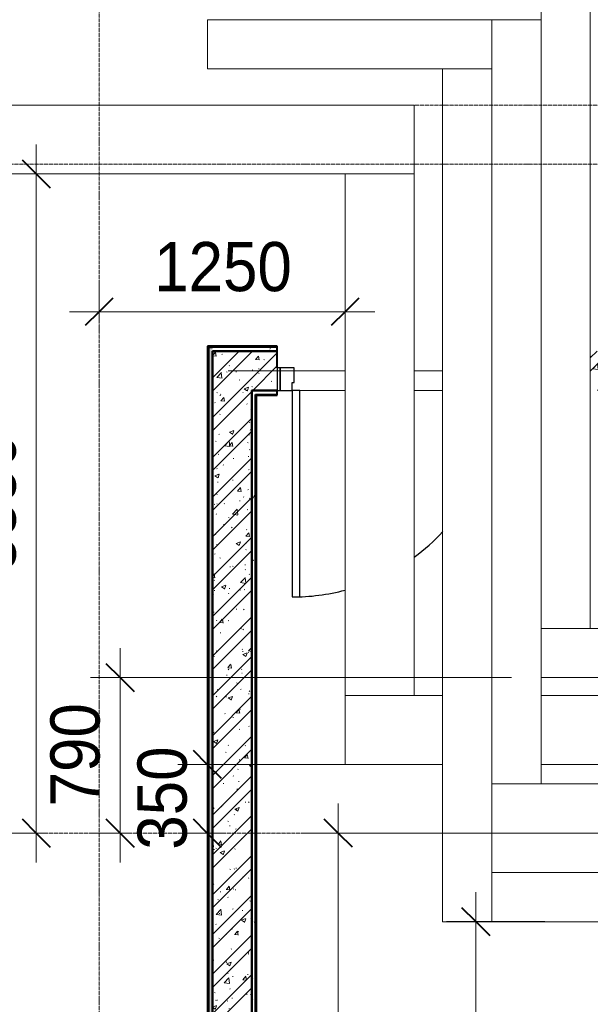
# Model space of a CAD drawing. Header units: millimetres. Extents: x 2030 to 93988, y -10431 to 40770.
# Tile 49 of 54: x 83200 to 86099, y 25430 to 30434. Entities that reach past the tile are written whole.
import ezdxf

# ---------------------------------------------------------------- set-up
doc = ezdxf.new("R2010")
doc.units = ezdxf.units.MM
doc.linetypes.add('ADSK_Линия сетки', pattern=[25, 20, -2.5, 0, -2.5])
doc.linetypes.add('Линия сетки', pattern=[25, 20, -2.5, 0, -2.5])
for name, color, linetype, lineweight in [('Двери', 7, 'Continuous', 18), ('Каркас несущий', 7, 'Continuous', 18), ('Каркас_Импост', 7, 'Continuous', 30), ('Монтажный зазор', 7, 'Continuous', 30), ('Обобщенные модели', 7, 'Continuous', 18), ('Оси', 7, 'Continuous', 9), ('Панель', 7, 'Continuous', 30), ('Перекрытия', 7, 'Continuous', 18), ('Размеры', 7, 'Continuous', 9), ('Размеры-100', 7, 'Continuous', 9), ('Стены разрез', 7, 'Continuous', 40), ('Стены штриховка', 7, 'Continuous', 40)]:
    doc.layers.add(name, color=color, linetype=linetype, lineweight=lineweight)
doc.styles.add('Arial', font='arial.ttf', dxfattribs={"width": 0.9, "height": 250})
doc.dimstyles.new('Основной_2_5_мм', dxfattribs={"dimscale": 304.8, "dimtxt": 255.06485, "dimasz": 0.463911, "dimexe": 0.492126, "dimexo": 0.492126, "dimgap": 0.098425, "dimtad": 1, "dimdec": 0, "dimdsep": 46, "dimtxsty": 'Arial', "dimblk1": 'OBLIQUE', "dimblk2": 'OBLIQUE', "dimsah": 1, "dimcen": 0.09, "dimdle": 0.492126, "dimazin": 2, "dimtfac": 1, "dimtdec": 4, "dimtix": 1, "dimtmove": 0, "dimatfit": 3, "dimfxl": 1, "dimtvp": 1, "dimtolj": 1, "dimtzin": 0, "dimlwd": 20, "dimlwe": 20, "dimarcsym": 2})
pattern_1 = [(50, (0, 0), (218.62117, -19.1268), [22.86, -251.46]), (355, (0, 0), (-42.29187, 229.2684), [18.288, -201.168]), (100.451, (18.22, -1.6), (176.33107, 210.13963), [19.428, -213.708]), (46.184, (0, 60.96), (325.29495, -50.45164), [34.29, -377.19]), (96.636, (27.1, 56.76), (284.883, 296.91266), [29.142, -320.562]), (351.184, (0, 60.96), (284.8858, 296.9107), [27.432, -301.752]), (21, (30.48, 45.72), (181.93753, -122.71832), [22.86, -251.46]), (326, (30.48, 45.72), (74.16223, 221.0262), [18.288, -201.168]), (71.451, (45.64, 35.5), (256.10035, 98.30526), [19.428, -213.708]), (37.5, (0, 0), (3.70639, 101.465895), [3.353, -195.377, 3.353, -200.863, -201.93]), (37.5, (0, 0), (3.70639, 101.465895), [-402.946, 3.353, -198.577]), (7.5, (0, 0), (80.18358, 120.21653), [3.353, -113.081, 3.353, -190.805, -76.962]), (7.5, (0, 0), (80.18358, 120.21653), [-310.591, 3.353, -73.609]), (327.5, (-67.97, 0), (162.708646, -6.87497), [3.353, -72.847, 3.353, -234.391, -315.468]), (327.5, (-67.97, 0), (162.708646, -6.87497), [-313.944, 3.353, -312.115]), (317.5, (-98.45, 0), (177.75468, 30.51183), [3.353, -95.707, 3.353, -154.534, -224.028]), (317.5, (-98.45, 0), (177.75468, 30.51183), [-256.946, 3.353, -220.675])]
pattern_2 = [(45, (0, 0), (-101.02788, 101.02788), []), (45, (67.35, 0), (-101.02788, 101.02788), [])]
pattern_3 = [(0, (0, 0), (406.4, 101.6), [33.528, -271.272, 33.528, -271.272, -1625.6]), (0, (0, 0), (406.4, 101.6), [-609.6, 33.528, -576.072, 33.528, -271.272, -711.2]), (0, (0, 0), (406.4, 101.6), [-1524, 33.528, -169.672, 33.528, -474.472]), (120, (152.4, 50.8), (-291.18818, 301.152724), [33.528, -271.272, 33.528, -271.272, -1625.6]), (120, (152.4, 50.8), (-291.18818, 301.152724), [-609.6, 33.528, -576.072, 33.528, -271.272, -711.2]), (120, (152.4, 50.8), (-291.18818, 301.152724), [-1524, 33.528, -169.672, 33.528, -474.472]), (240, (203.2, 254), (-115.21182, -402.752724), [33.528, -271.272, 33.528, -271.272, -1625.6]), (240, (203.2, 254), (-115.21182, -402.752724), [-609.6, 33.528, -576.072, 33.528, -271.272, -711.2]), (240, (203.2, 254), (-115.21182, -402.752724), [-1524, 33.528, -169.672, 33.528, -474.472])]

# ---------------------------------------------------------------- blocks, each defined once
blk = doc.blocks.new('101_Дверь_Однопольная - _ПЧ_Мет_1000х2000_Лифтовой холл_EI60_Л-V2-МКСС_LB01_-7_650__Кабельные конструкции под К4')
at = {"layer": 'Каркас_Импост', "color": 253, "true_color": 0xaaaaaa}
for p, q in [((525, 60), (515, 60)), ((515, 60), (515, -15)), ((585, 100), (525, 100)), ((525, 100), (525, 60)), ((585, -15), (585, 100)), ((515, -15), (585, -15))]:
    blk.add_line(p, q, dxfattribs=at)
at = {"layer": 'Монтажный зазор', "color": 253, "true_color": 0xaaaaaa}
for p, q in [((600, 100), (585, 100)), ((585, 100), (585, -15)), ((600, -15), (600, 100)), ((585, -15), (600, -15))]:
    blk.add_line(p, q, dxfattribs=at)
at = {"layer": 'Панель', "color": 253, "true_color": 0xaaaaaa}
for p, q in [((525, 1150), (485, 1150)), ((485, 1150), (485, 100)), ((525, 100), (525, 1150)), ((485, 100), (525, 100))]:
    blk.add_line(p, q, dxfattribs=at)
for start, end in [(90, 104.902), (126.2391, 136.8666)]:
    blk.add_arc((525, 100), 1050, start, end, dxfattribs=at)
blk = doc.blocks.new('ПР - _ПЧ_1200_200_Оп250-250_Шаг300_Арм16_Арм10-V13-МКСС_LB01_-7_650__Кабельные конструкции под К4')
at = {"layer": 'Каркас несущий', "color": 21, "true_color": 0xffaaaa}
for p, q in [((-240, 0), (-95, 0)), ((-240, 0), (-95, 0)), ((255, 0), (850, 0)), ((255, 0), (515, 0)), ((600, 0), (850, 0))]:
    blk.add_line(p, q, dxfattribs=at)
blk = doc.blocks.new('135_SLK_GD_AR_rvt-1-МКСС_LB01_-7_650__Кабельные конструкции под К4')
at = {"layer": 'Стены разрез', "lineweight": 9, "true_color": 0xaaaaaa}
h = blk.add_hatch(dxfattribs=at)
h.set_pattern_fill('FP_4', color=253, style=0, pattern_type=2)
h.set_pattern_definition(pattern_3)
h.paths.add_polyline_path([(130125, 15600), (130125, 19180), (130105, 19180), (130105, 15600)])
h.paths.add_polyline_path([(130125, 20380), (130125, 28770), (130105, 28770), (130105, 20380)])
h = blk.add_hatch(dxfattribs=at)
h.set_pattern_fill('FP_4', color=253, style=0, pattern_type=2)
h.set_pattern_definition(pattern_3)
h.paths.add_polyline_path([(132932.5, 28750), (132970, 28750), (132970, 28770), (132045, 28770), (132045, 28750), (132550, 28750)])
h.paths.add_polyline_path([(130455, 28750), (130455, 28770), (130125, 28770), (130125, 28750), (130266.7, 28750)])
h = blk.add_hatch(dxfattribs=at)
h.set_pattern_fill('FP_1', color=253, style=0, pattern_type=2)
h.set_pattern_definition(pattern_1)
h.paths.add_polyline_path([(130266.7, 28550), (130455, 28550), (130455, 28750), (130125, 28750), (130125, 28550)])
h.paths.add_polyline_path([(132045, 28550), (132550, 28550), (132550, 28750), (132045, 28750), (132045, 28633.6)])
h = blk.add_hatch(dxfattribs=at)
h.set_pattern_fill('FP_2', color=253, style=0, pattern_type=2)
h.set_pattern_definition(pattern_2)
h.paths.add_polyline_path([(130266.7, 28550), (130455, 28550), (130455, 28750), (130125, 28750), (130125, 28550)])
h.paths.add_polyline_path([(132045, 28550), (132550, 28550), (132550, 28750), (132045, 28750), (132045, 28633.6)])
h = blk.add_hatch(dxfattribs=at)
h.set_pattern_fill('FP_1', color=253, style=0, pattern_type=2)
h.set_pattern_definition(pattern_1)
h.paths.add_polyline_path([(130317.2, 23950), (130325, 23950), (130325, 28550), (130125, 28550), (130125, 23950), (130313, 23950)])
h = blk.add_hatch(dxfattribs=at)
h.set_pattern_fill('FP_2', color=253, style=0, pattern_type=2)
h.set_pattern_definition(pattern_2)
h.paths.add_polyline_path([(130317.2, 23950), (130325, 23950), (130325, 28550), (130125, 28550), (130125, 23950), (130313, 23950)])
h = blk.add_hatch(dxfattribs=at)
h.set_pattern_fill('FP_4', color=253, style=0, pattern_type=2)
h.set_pattern_definition(pattern_3)
h.paths.add_polyline_path([(130325, 19050), (130345, 19050), (130345, 19180), (130325, 19180), (130325, 19176.5)])
h.paths.add_polyline_path([(130345, 20380), (130345, 28530), (130325, 28530), (130325, 20380)])
at = {"layer": 'Перекрытия', "color": 253, "true_color": 0xaaaaaa}
for p, q in [((130570, 28550), (130800, 28550)), ((130800, 28550), (130570, 28550)), ((131150, 28550), (131295, 28550)), ((131295, 28550), (131150, 28550))]:
    blk.add_line(p, q, dxfattribs=at)
at = {"layer": 'Стены разрез', "color": 253, "true_color": 0xaaaaaa}
for p, q in [((130105, 28775), (130100, 28775)), ((130100, 28775), (130100, 20380)), ((130125, 28775), (130105, 28775)), ((130455, 28775), (130125, 28775)), ((130455, 28750), (130455, 28775)), ((130125, 28750), (130125, 28550)), ((130125, 28550), (130125, 28750)), ((130455, 28665), (130455, 28750)), ((130325, 23950), (130325, 28550)), ((130325, 28550), (130325, 28530)), ((130325, 28530), (130325, 28525)), ((130325, 28525), (130325, 23938)), ((130350, 28525), (130455, 28525)), ((130350, 20380), (130350, 28525)), ((130455, 28525), (130455, 28550))]:
    blk.add_line(p, q, dxfattribs=at)
at = {"layer": 'Стены штриховка', "color": 253, "true_color": 0xaaaaaa}
for p, q in [((130105, 28770), (130105, 20380)), ((130105, 28770), (130125, 28770)), ((130455, 28770), (130125, 28770)), ((130455, 28750), (130125, 28750)), ((130125, 28750), (130455, 28750)), ((130125, 28550), (130125, 23950)), ((130125, 23950), (130125, 28550)), ((130325, 28550), (130455, 28550)), ((130455, 28550), (130325, 28550)), ((130345, 28530), (130455, 28530)), ((130345, 28525), (130345, 28530)), ((130345, 20380), (130345, 28525))]:
    blk.add_line(p, q, dxfattribs=at)
at = {"layer": 'Двери', "color": 253, "lineweight": 18, "true_color": 0xaaaaaa, "rotation": 180}
blk.add_blockref('101_Дверь_Однопольная - _ПЧ_Мет_1000х2000_Лифтовой холл_EI60_Л-V2-МКСС_LB01_-7_650__Кабельные конструкции под К4', (131055, 28650), dxfattribs=at)
at = {"layer": 'Каркас несущий', "color": 253, "lineweight": 18, "true_color": 0xaaaaaa, "rotation": 180}
blk.add_blockref('ПР - _ПЧ_1200_200_Оп250-250_Шаг300_Арм16_Арм10-V13-МКСС_LB01_-7_650__Кабельные конструкции под К4', (131055, 28650), dxfattribs=at)
blk = doc.blocks.new('Техстронг_ОКЛ - СС_EI180-1735935-МКСС_LB01_-7_650__Кабельные конструкции под К4')
at = {"layer": 'Обобщенные модели', "color": 1, "true_color": 0xff0000}
for p, q in [((3594.1, 125), (0, 125)), ((0, 125), (0, -125)), ((3594.1, -125), (3594.1, 125)), ((0, -125), (3594.1, -125))]:
    blk.add_line(p, q, dxfattribs=at)
blk = doc.blocks.new('Техстронг_ОКЛ - СС_EI180-1735965-МКСС_LB01_-7_650__Кабельные конструкции под К4')
at = {"layer": 'Обобщенные модели', "color": 1, "true_color": 0xff0000}
for p, q in [((330, 125), (0, 125)), ((0, 125), (0, -125)), ((0, -125), (330, -125))]:
    blk.add_line(p, q, dxfattribs=at)
blk = doc.blocks.new('Техстронг_ОКЛ - СС_EI180-1735970-МКСС_LB01_-7_650__Кабельные конструкции под К4')
at = {"layer": 'Обобщенные модели', "color": 1, "true_color": 0xff0000}
for p, q in [((580, 125), (0, 125)), ((0, 125), (0, -125)), ((0, -125), (580, -125))]:
    blk.add_line(p, q, dxfattribs=at)
blk = doc.blocks.new('Техстронг_ОКЛ - СС_EI180-1735975-МКСС_LB01_-7_650__Кабельные конструкции под К4')
at = {"layer": 'Обобщенные модели', "color": 1, "true_color": 0xff0000}
for p, q in [((3883.7, 125), (0, 125)), ((0, 125), (0, -125)), ((3883.7, -125), (3883.7, 125)), ((0, -125), (3883.7, -125))]:
    blk.add_line(p, q, dxfattribs=at)
blk = doc.blocks.new('Техстронг_ОКЛ - СС_EI180-1735925-МКСС_LB01_-7_650__Кабельные конструкции под К4')
at = {"layer": 'Обобщенные модели', "color": 1, "true_color": 0xff0000}
for p, q in [((1445, 125), (0, 125)), ((0, 125), (0, -125)), ((1445, -125), (1445, 125)), ((0, -125), (1445, -125))]:
    blk.add_line(p, q, dxfattribs=at)
blk = doc.blocks.new('Техстронг_ОКЛ - СС_EI180-1736030-МКСС_LB01_-7_650__Кабельные конструкции под К4')
at = {"layer": 'Обобщенные модели', "color": 1, "true_color": 0xff0000}
for p, q in [((4334.2, 125), (0, 125)), ((0, 125), (0, -125)), ((4334.2, -125), (4334.2, 125)), ((0, -125), (4334.2, -125))]:
    blk.add_line(p, q, dxfattribs=at)
blk = doc.blocks.new('Техстронг_ОКЛ - СС_EI180-1743391-МКСС_LB01_-7_650__Кабельные конструкции под К4')
at = {"layer": 'Обобщенные модели', "color": 1, "true_color": 0xff0000}
for p, q in [((2750, 175), (0, 175)), ((0, 175), (0, -175)), ((2750, -175), (2750, 175)), ((0, -175), (2750, -175))]:
    blk.add_line(p, q, dxfattribs=at)
blk = doc.blocks.new('Техстронг_ОКЛ - СС_EI180-1743548-МКСС_LB01_-7_650__Кабельные конструкции под К4')
at = {"layer": 'Обобщенные модели', "color": 1, "true_color": 0xff0000}
for p, q in [((2650.5, 175), (0, 175)), ((0, 175), (0, -175)), ((2650.5, -175), (2650.5, 175)), ((0, -175), (2650.5, -175))]:
    blk.add_line(p, q, dxfattribs=at)
blk = doc.blocks.new('Техстронг_ОКЛ - СС_EI180-1743865-МКСС_LB01_-7_650__Кабельные конструкции под К4')
at = {"layer": 'Обобщенные модели', "color": 1, "true_color": 0xff0000}
for p, q in [((530, 175), (225, 175)), ((1525, 175), (1030, 175)), ((1525, -175), (1525, 175)), ((225, -175), (530, -175)), ((1030, -175), (1525, -175))]:
    blk.add_line(p, q, dxfattribs=at)
blk = doc.blocks.new('DIMBLOCK6-МКСС_LB01_-7_650__Кабельные конструкции под К4')
at = {"layer": 'Размеры-100', "lineweight": 20, "transparency": 16777216}
for p, q in [((85517.8, 22050), (85517.8, 25999.9)), ((85517.8, 25849.9), (85367.8, 25849.9)), ((85517.8, 25849.9), (85867.9, 25849.9)), ((85517.8, 22200), (85367.8, 22200)), ((85517.8, 22200), (85567.8, 22200))]:
    blk.add_line(p, q, dxfattribs=at)
at = {"layer": 'Размеры-100', "lineweight": 40, "transparency": 16777216}
for p, q in [((85517.8, 25849.9), (85447.1, 25920.6)), ((85517.8, 25849.9), (85588.5, 25779.2)), ((85517.8, 22200), (85447.1, 22270.7)), ((85517.8, 22200), (85588.5, 22129.3))]:
    blk.add_line(p, q, dxfattribs=at)
at = {"layer": 'Размеры-100', "color": 0, "lineweight": 20, "transparency": 16777216, "insert": (85163.2, 23679.6), "char_height": 250, "width": 828.765, "attachment_point": 1, "rotation": 90, "line_spacing_factor": 0.941778, "style": 'Arial'}
blk.add_mtext('3650', dxfattribs=at)
blk = doc.blocks.new('_Oblique')
at = {"color": 0, "linetype": 'ByBlock', "lineweight": -2}
blk.add_line((-0.5, -0.5), (0.5, 0.5), dxfattribs=at)
blk = doc.blocks.new('DIMBLOCK7-МКСС_LB01_-7_650__Кабельные конструкции под К4')
at = {"layer": 'Размеры-100', "lineweight": 20, "transparency": 16777216}
for p, q in [((84817.8, 22050), (84817.8, 26450.4)), ((84817.8, 26300.4), (84667.8, 26300.4)), ((84817.8, 26300.4), (85906.1, 26300.4)), ((84817.8, 22200), (84667.8, 22200)), ((84817.8, 22200), (84867.8, 22200))]:
    blk.add_line(p, q, dxfattribs=at)
at = {"layer": 'Размеры-100', "lineweight": 40, "transparency": 16777216}
for p, q in [((84817.8, 26300.4), (84747.1, 26371.1)), ((84817.8, 26300.4), (84888.5, 26229.7)), ((84817.8, 22200), (84747.1, 22270.7)), ((84817.8, 22200), (84888.5, 22129.3))]:
    blk.add_line(p, q, dxfattribs=at)
at = {"layer": 'Размеры-100', "color": 0, "lineweight": 20, "transparency": 16777216, "insert": (84463.2, 23904.9), "char_height": 250, "width": 828.765, "attachment_point": 1, "rotation": 90, "line_spacing_factor": 0.941778, "style": 'Arial'}
blk.add_mtext('4100', dxfattribs=at)
blk = doc.blocks.new('DIMBLOCK8-МКСС_LB01_-7_650__Кабельные конструкции под К4')
at = {"layer": 'Размеры-100', "lineweight": 20, "transparency": 16777216}
for p, q in [((83710.8, 26150), (83710.8, 27240)), ((83710.8, 27090), (83560.8, 27090)), ((83710.8, 27090), (85699.1, 27090)), ((83710.8, 26300), (83560.8, 26300)), ((83710.8, 26300), (83760.8, 26300))]:
    blk.add_line(p, q, dxfattribs=at)
at = {"layer": 'Размеры-100', "lineweight": 40, "transparency": 16777216}
for p, q in [((83710.8, 27090), (83640.1, 27160.7)), ((83710.8, 27090), (83781.5, 27019.3)), ((83710.8, 26300), (83640.1, 26370.7)), ((83710.8, 26300), (83781.5, 26229.3))]:
    blk.add_line(p, q, dxfattribs=at)
at = {"layer": 'Размеры-100', "color": 0, "lineweight": 20, "transparency": 16777216, "insert": (83356.3, 26436), "char_height": 250, "width": 621.573, "attachment_point": 1, "rotation": 90, "line_spacing_factor": 0.941778, "style": 'Arial'}
blk.add_mtext('790', dxfattribs=at)
blk = doc.blocks.new('DIMBLOCK67-МКСС_LB01_-7_650__Кабельные конструкции под К4')
at = {"layer": 'Размеры-100', "lineweight": 20, "transparency": 16777216}
for p, q in [((83284.5, 26150), (83284.5, 29800)), ((83284.5, 29650), (83134.5, 29650)), ((83284.5, 29650), (83334.5, 29650)), ((83284.5, 26300), (83134.5, 26300)), ((83284.5, 26300), (83334.5, 26300))]:
    blk.add_line(p, q, dxfattribs=at)
at = {"layer": 'Размеры-100', "lineweight": 40, "transparency": 16777216}
for p, q in [((83284.5, 29650), (83213.8, 29720.7)), ((83284.5, 29650), (83355.2, 29579.3)), ((83284.5, 26300), (83213.8, 26370.7)), ((83284.5, 26300), (83355.2, 26229.3))]:
    blk.add_line(p, q, dxfattribs=at)
at = {"layer": 'Размеры-100', "color": 0, "lineweight": 20, "transparency": 16777216, "insert": (82930, 27629.7), "char_height": 250, "width": 828.765, "attachment_point": 1, "rotation": 90, "line_spacing_factor": 0.941778, "style": 'Arial'}
blk.add_mtext('3350', dxfattribs=at)
blk = doc.blocks.new('DIMBLOCK68-МКСС_LB01_-7_650__Кабельные конструкции под К4')
at = {"layer": 'Размеры-100', "lineweight": 20, "transparency": 16777216}
for p, q in [((83604.1, 28949.7), (83604.1, 29099.7)), ((84854.1, 28949.7), (84854.1, 29099.7)), ((83454.1, 28949.7), (85004.1, 28949.7)), ((83604.1, 28949.7), (83604.1, 28899.7)), ((84854.1, 28949.7), (84854.1, 28899.7))]:
    blk.add_line(p, q, dxfattribs=at)
at = {"layer": 'Размеры-100', "lineweight": 40, "transparency": 16777216}
for p, q in [((83604.1, 28949.7), (83674.8, 29020.4)), ((84854.1, 28949.7), (84924.8, 29020.4)), ((83604.1, 28949.7), (83533.4, 28879)), ((84854.1, 28949.7), (84783.4, 28879))]:
    blk.add_line(p, q, dxfattribs=at)
at = {"layer": 'Размеры-100', "color": 0, "lineweight": 20, "transparency": 16777216, "insert": (83883.7, 29304.3), "char_height": 250, "width": 828.765, "attachment_point": 1, "line_spacing_factor": 0.941778, "style": 'Arial'}
blk.add_mtext('1250', dxfattribs=at)
blk = doc.blocks.new('DIMBLOCK69-МКСС_LB01_-7_650__Кабельные конструкции под К4')
at = {"layer": 'Размеры-100', "lineweight": 20, "transparency": 16777216}
for p, q in [((84153.2, 26150), (84153.2, 26799.5)), ((84153.2, 26649.5), (84003.2, 26649.5)), ((84153.2, 26649.5), (84961.8, 26649.5)), ((84153.2, 26300), (84003.2, 26300)), ((84153.2, 26300), (84203.2, 26300))]:
    blk.add_line(p, q, dxfattribs=at)
at = {"layer": 'Размеры-100', "lineweight": 40, "transparency": 16777216}
for p, q in [((84153.2, 26649.5), (84082.5, 26720.2)), ((84153.2, 26649.5), (84223.9, 26578.8)), ((84153.2, 26300), (84082.5, 26370.7)), ((84153.2, 26300), (84223.9, 26229.3))]:
    blk.add_line(p, q, dxfattribs=at)
at = {"layer": 'Размеры-100', "color": 0, "lineweight": 20, "transparency": 16777216, "insert": (83798.7, 26215.8), "char_height": 250, "width": 621.573, "attachment_point": 1, "rotation": 90, "line_spacing_factor": 0.941778, "style": 'Arial'}
blk.add_mtext('350', dxfattribs=at)

msp = doc.modelspace()

# ---------------------------------------------------------------- linework, layer by layer
at = {"layer": 'Оси', "linetype": 'Линия сетки'}
msp.add_line((83604.054, 5195.282), (83604.054, 40769.908), dxfattribs=at)
at = {"layer": 'Оси', "linetype": 'ADSK_Линия сетки'}
for p, q in [((93987.74, 30000), (32000.435, 30000)), ((93987.74, 29700), (32000.435, 29700)), ((93987.74, 26300), (32000.435, 26300))]:
    msp.add_line(p, q, dxfattribs=at)

# ---------------------------------------------------------------- block references
at = {"lineweight": 5}
msp.add_blockref('135_SLK_GD_AR_rvt-1-МКСС_LB01_-7_650__Кабельные конструкции под К4', (-45945.946, 0), dxfattribs=at)
at = {"layer": 'Обобщенные модели', "color": 1, "true_color": 0xff0000}
for name, p, rotation in [('Техстронг_ОКЛ - СС_EI180-1735935-МКСС_LB01_-7_650__Кабельные конструкции под К4', (85974.054, 30934.071), 270), ('Техстронг_ОКЛ - СС_EI180-1735975-МКСС_LB01_-7_650__Кабельные конструкции под К4', (85724.054, 30434.071), 270), ('Техстронг_ОКЛ - СС_EI180-1736030-МКСС_LB01_-7_650__Кабельные конструкции под К4', (85474.054, 30184.071), 270), ('Техстронг_ОКЛ - СС_EI180-1743391-МКСС_LB01_-7_650__Кабельные конструкции под К4', (85204.054, 29825), 180), ('Техстронг_ОКЛ - СС_EI180-1743548-МКСС_LB01_-7_650__Кабельные конструкции под К4', (85029.054, 26999.502), 90), ('Техстронг_ОКЛ - СС_EI180-1743865-МКСС_LB01_-7_650__Кабельные конструкции под К4', (86379.054, 26824.502), 180)]:
    msp.add_blockref(name, p, dxfattribs=dict(at, rotation=rotation))
for name, p in [('Техстронг_ОКЛ - СС_EI180-1735925-МКСС_LB01_-7_650__Кабельные конструкции под К4', (84154.054, 30309.071)), ('Техстронг_ОКЛ - СС_EI180-1735965-МКСС_LB01_-7_650__Кабельные конструкции под К4', (85849.054, 27215)), ('Техстронг_ОКЛ - СС_EI180-1735970-МКСС_LB01_-7_650__Кабельные конструкции под К4', (85599.054, 26425.381)), ('Техстронг_ОКЛ - СС_EI180-1735970-МКСС_LB01_-7_650__Кабельные конструкции под К4', (85599.054, 25974.881))]:
    msp.add_blockref(name, p, dxfattribs=at)

# ---------------------------------------------------------------- dimensions: what is measured, and where the dimension line sits
at = {"layer": 'Размеры', "lineweight": 20}
for base, p1, p2, override, picture, middle in [((83284.519, 29650), (83184.534, 26300), (83184.534, 29650), {"dimpost": '<>', "dimfxl": 3350}, 'DIMBLOCK67-МКСС_LB01_-7_650__Кабельные конструкции под К4', (83126.79, 27975)), ((83710.813, 27090), (83610.828, 26300), (85849.054, 27090), {"dimpost": '<>', "dimfxl": 2373.552821}, 'DIMBLOCK8-МКСС_LB01_-7_650__Кабельные конструкции под К4', (83553.17, 26695)), ((84153.208, 26649.502), (84053.223, 26300), (84811.82, 26649.502), {"dimpost": '<>', "dimfxl": 835.237485}, 'DIMBLOCK69-МКСС_LB01_-7_650__Кабельные конструкции под К4', (83995.479, 26474.751)), ((84817.795, 26300.381), (84717.81, 22200), (86056.054, 26300.381), {"dimpost": '<>', "dimfxl": 4313.237555}, 'DIMBLOCK7-МКСС_LB01_-7_650__Кабельные конструкции под К4', (84660.152, 24250.19)), ((85517.795, 25849.881), (85417.81, 22200), (86017.9, 25849.881), {"dimpost": '<>', "dimfxl": 3698.883327}, 'DIMBLOCK6-МКСС_LB01_-7_650__Кабельные конструкции под К4', (85360.067, 24024.94))]:
    dim = msp.add_linear_dim(base=base, p1=p1, p2=p2, angle=90, dimstyle='Основной_2_5_мм', override=override, dxfattribs=at)
    dim.commit()
    dim.dimension.update_dxf_attribs({"geometry": picture, "text_midpoint": middle})
dim = msp.add_linear_dim(base=(84854.054, 28949.721), p1=(83604.054, 29049.705), p2=(84854.054, 29049.705), dimstyle='Основной_2_5_мм', override={"dimpost": '<>', "dimfxl": 1250}, dxfattribs=at)
dim.commit()
dim.dimension.update_dxf_attribs({"geometry": 'DIMBLOCK68-МКСС_LB01_-7_650__Кабельные конструкции под К4', "text_midpoint": (84229.054, 29107.364)})

doc.saveas('drawing.dxf')
